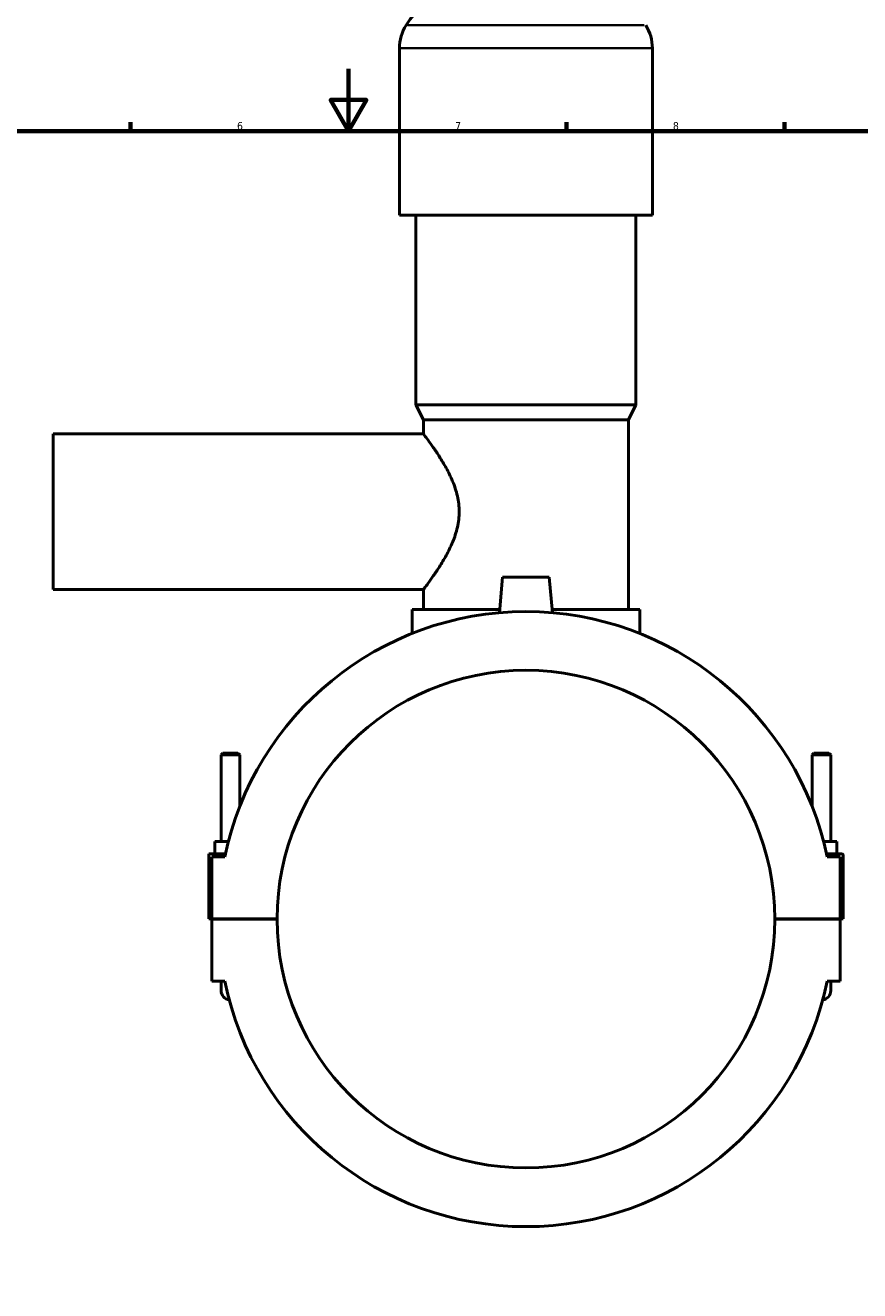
# Model space of a CAD drawing. Header units: millimetres. Extents: x 0 to 974, y -206 to 1211.
# Tile 5 of 9: x 317 to 585, y 201 to 608. Entities that reach past the tile are written whole.
import ezdxf

# ---------------------------------------------------------------- set-up
doc = ezdxf.new("R2010")
doc.units = ezdxf.units.MM
for name, color, linetype, lineweight in [('Border (ISO)', 7, 'Continuous', 70), ('Visible (ISO)', 7, 'Continuous', 50), ('Visible Narrow (ISO)', 7, 'Continuous', 35)]:
    doc.layers.add(name, color=color, linetype=linetype, lineweight=lineweight)
doc.styles.add('Note Text (ISO)', font='tahoma.ttf')

# ---------------------------------------------------------------- blocks, each defined once
blk = doc.blocks.new('Borders Default Border')
at = {"layer": 'Border (ISO)'}
for p, q in [((350.42, 574), (350.42, 576.9)), ((490.58, 574), (490.58, 576.9)), ((560.67, 574), (560.67, 576.9))]:
    blk.add_line(p, q, dxfattribs=at)
at = {"layer": 'Border (ISO)', "flags": 128}
for points in [[(420.5, 594), (420.5, 574), (414.73, 584), (426.27, 584), (420.5, 574)], [(20, 20), (20, 574), (821, 574), (821, 20), (20, 20)]]:
    blk.add_lwpolyline(points, dxfattribs=at)
at = {"layer": 'Border (ISO)', "color": 232, "true_color": 0xca0064, "char_height": 2.5, "attachment_point": 7, "style": 'Note Text (ISO)'}
for s, insert in [('6', (384.66, 574.35)), ('7', (454.77, 574.4)), ('8', (524.81, 574.34))]:
    blk.add_mtext(s, dxfattribs=dict(at, insert=insert))

msp = doc.modelspace()

# ---------------------------------------------------------------- linework, layer by layer
at = {"layer": 'Visible (ISO)'}
for p, q in [((436.865, 546.997), (436.865, 600.677)), ((518.198, 546.997), (518.198, 600.677)), ((518.198, 546.997), (436.865, 546.997)), ((442.151, 485.997), (442.151, 546.997)), ((512.911, 485.997), (512.911, 546.997)), ((512.911, 485.997), (442.151, 485.997)), ((444.591, 481.117), (442.151, 485.997)), ((510.471, 481.117), (512.911, 485.997)), ((510.471, 481.117), (444.591, 481.117)), ((444.591, 476.597), (444.591, 481.117)), ((510.471, 420.117), (510.471, 481.117)), ((325.531, 426.597), (325.531, 476.597)), ((325.531, 476.597), (444.591, 476.597)), ((470.031, 430.597), (469.026, 419.11)), ((485.031, 430.597), (470.031, 430.597)), ((485.031, 430.597), (486.036, 419.11)), ((325.531, 426.597), (444.591, 426.597)), ((444.591, 420.117), (444.591, 426.597)), ((469.114, 420.117), (440.931, 420.117)), ((440.931, 412.454), (440.931, 420.117)), ((514.131, 420.117), (485.948, 420.117)), ((514.131, 412.454), (514.131, 420.117)), ((380.131, 373.98), (379.531, 373.38)), ((379.531, 373.38), (385.531, 373.38)), ((379.531, 345.597), (379.531, 373.38)), ((384.931, 373.98), (380.131, 373.98)), ((384.931, 373.98), (385.531, 373.38)), ((385.531, 356.836), (385.531, 373.38)), ((570.131, 373.98), (569.531, 373.38)), ((575.531, 373.38), (569.531, 373.38)), ((569.531, 373.38), (569.531, 356.836)), ((570.131, 373.98), (574.931, 373.98)), ((574.931, 373.98), (575.531, 373.38)), ((575.531, 373.38), (575.531, 345.597)), ((377.531, 341.597), (377.531, 345.597)), ((381.864, 345.597), (377.531, 345.597)), ((573.199, 345.597), (577.531, 345.597)), ((577.531, 341.597), (577.531, 345.597)), ((375.531, 341.597), (380.907, 341.597)), ((375.531, 320.647), (375.531, 341.597)), ((380.695, 340.597), (376.531, 340.597)), ((376.531, 340.597), (376.531, 320.647)), ((579.031, 341.597), (574.156, 341.597)), ((578.531, 340.597), (574.367, 340.597)), ((578.531, 320.647), (578.531, 340.597)), ((579.531, 320.647), (579.531, 341.097)), ((376.531, 320.647), (375.531, 320.647)), ((376.531, 320.647), (397.531, 320.647)), ((376.531, 320.547), (376.531, 300.597)), ((397.531, 320.547), (376.531, 320.547)), ((379.531, 320.547), (379.531, 320.647)), ((385.531, 320.547), (385.531, 320.647)), ((557.531, 320.647), (578.531, 320.647)), ((578.531, 320.547), (557.531, 320.547)), ((569.531, 320.647), (569.531, 320.547)), ((575.531, 320.647), (575.531, 320.547)), ((578.531, 320.647), (579.531, 320.647)), ((578.531, 300.597), (578.531, 320.547)), ((376.531, 300.597), (380.695, 300.597)), ((379.531, 300.597), (379.531, 297.597)), ((574.367, 300.597), (578.531, 300.597)), ((575.531, 297.597), (575.531, 300.597))]:
    msp.add_line(p, q, dxfattribs=at)
for centre, radius, start, end in [((470.211, 588.031), 37.046, 90, 147.38758), ((450.446, 600.677), 13.582, 147.38758, 180), ((504.616, 600.677), 13.582, 0, 32.61242), ((477.531, 320.597), 98.88, 11.66946, 168.33054), ((477.531, 320.597), 80, 0.03581, 179.96419), ((579.031, 341.097), 0.5, 0, 90), ((477.531, 320.597), 80, 180.03581, 359.96419), ((382.531, 297.597), 3, 180, 262.18181), ((382.531, 297.597), 3, 180, 262.18181), ((477.531, 320.597), 98.88, 191.66946, 348.33054), ((572.531, 297.597), 3, 277.81819, 0), ((572.531, 297.597), 3, 277.81819, 0)]:
    msp.add_arc(centre, radius, start, end, dxfattribs=at)
msp.add_open_spline([(444.591, 476.597), (444.591, 476.597), (444.717, 476.432), (445.221, 475.762), (445.598, 475.258), (446.55, 473.957), (447.125, 473.158), (448.381, 471.348), (449.062, 470.336), (450.427, 468.189), (451.166, 466.969), (452.622, 464.312), (453.337, 462.876), (454.593, 459.846), (455.132, 458.249), (455.878, 454.967), (456.083, 453.28), (456.083, 449.913), (455.878, 448.227), (455.132, 444.945), (454.593, 443.348), (453.337, 440.318), (452.622, 438.882), (451.166, 436.225), (450.427, 435.005), (449.062, 432.858), (448.381, 431.846), (447.125, 430.036), (446.55, 429.237), (445.598, 427.936), (445.221, 427.431), (444.717, 426.762), (444.591, 426.597), (444.591, 426.597)], degree=3, knots=[3.9948105, 3.9948105, 3.9948105, 3.9948105, 4.4884678, 4.4884678, 4.9821251, 4.9821251, 5.4757824, 5.4757824, 5.9694398, 5.9694398, 6.4744851, 6.4744851, 6.9795304, 6.9795304, 7.4845756, 7.4845756, 7.9896209, 7.9896209, 8.4946662, 8.4946662, 8.9997115, 8.9997115, 9.5047568, 9.5047568, 10.0098021, 10.0098021, 10.5034594, 10.5034594, 10.9971168, 10.9971168, 11.4907741, 11.4907741, 11.9844314, 11.9844314, 11.9844314, 11.9844314], dxfattribs=at)
at = {"layer": 'Visible Narrow (ISO)'}
for p, q in [((515.582, 607.997), (439.48, 607.997)), ((517.697, 600.677), (437.365, 600.677))]:
    msp.add_line(p, q, dxfattribs=at)

# ---------------------------------------------------------------- block references
msp.add_blockref('Borders Default Border', (0, 0))

doc.saveas('drawing.dxf')
